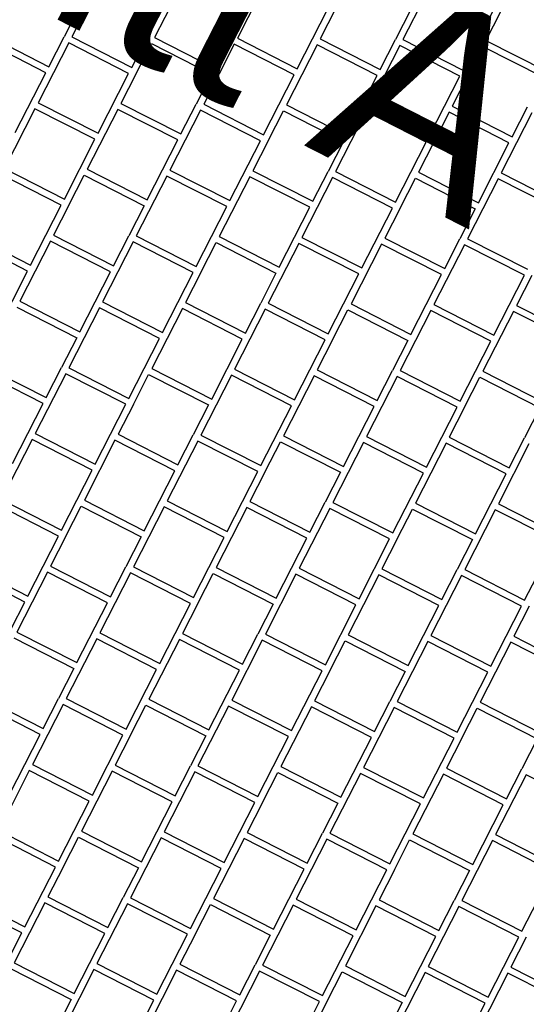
# Model space of a CAD drawing. Header units: millimetres. Extents: x 91549 to 157794, y 81579 to 142563.
# Tile 96 of 112: x 129271 to 130031, y 122749 to 124227. Entities that reach past the tile are written whole.
import ezdxf

# ---------------------------------------------------------------- set-up
doc = ezdxf.new("R2010")
doc.units = ezdxf.units.MM
doc.header["$LTSCALE"] = 0.5
doc.header["$MEASUREMENT"] = 0
doc.linetypes.add('PLINE', pattern=[0])
for name, color, linetype in [('761- Veger (kjøreveger_ sykkel- og gangveier mv) (Skravur)(Nye konstruksjoner)', 7, 'Continuous'), ('761- Veger (kjøreveger_ sykkel- og gangveier mv)(Nye konstruksjoner)', 7, 'Continuous'), ('852- Snittmarkør', 7, 'Continuous')]:
    doc.layers.add(name, color=color, linetype=linetype)
doc.styles.add('GENERATED_STYLE_1', font='arial.ttf')

# ---------------------------------------------------------------- blocks, each defined once
blk = doc.blocks.new('*X32', base_point=(-1071196.2, -15782375.2))
at = {"layer": '761- Veger (kjøreveger_ sykkel- og gangveier mv) (Skravur)(Nye konstruksjoner)', "linetype": 'PLINE'}
for p, q in [((129395.3, 124291.3), (129349.4, 124201.3)), ((129519.5, 124290.2), (129473.6, 124200.2)), ((129643.7, 124289.1), (129597.8, 124199.2)), ((129892.2, 124287), (129846.2, 124197.1)), ((130016.4, 124285.9), (129970.4, 124196)), ((129361.1, 124246.4), (129338.1, 124201.4)), ((129439.3, 124155.4), (129485.3, 124245.3)), ((129563.5, 124154.3), (129609.5, 124244.3)), ((129687.7, 124153.2), (129733.7, 124243.2)), ((129745, 124243.1), (129722, 124198.1)), ((129857.9, 124242.1), (129834.9, 124197.1)), ((129936.2, 124151.1), (129982.1, 124241.1)), ((129225.2, 124202.4), (129315.1, 124156.4)), ((129315.1, 124156.4), (129338.1, 124201.4)), ((129349.4, 124201.3), (129439.3, 124155.4)), ((129473.6, 124200.2), (129563.5, 124154.3)), ((129597.8, 124199.2), (129687.7, 124153.2)), ((129722, 124198.1), (129811.9, 124152.2)), ((129310.5, 124147.4), (129220.6, 124193.4)), ((129344.8, 124192.3), (129298.8, 124102.4)), ((129434.7, 124146.4), (129344.8, 124192.3)), ((129446, 124146.3), (129469, 124191.3)), ((129469, 124191.3), (129558.9, 124145.3)), ((129593.2, 124190.2), (129547.3, 124100.2)), ((129683.1, 124144.2), (129593.2, 124190.2)), ((129717.4, 124189.1), (129671.5, 124099.2)), ((129807.4, 124143.2), (129717.4, 124189.1)), ((129841.6, 124188.1), (129795.7, 124098.1)), ((129811.9, 124152.2), (129834.9, 124197.1)), ((129931.6, 124142.1), (129841.6, 124188.1)), ((129846.2, 124197.1), (129936.2, 124151.1)), ((129942.9, 124142), (129965.8, 124187)), ((129965.8, 124187), (130055.8, 124141.1)), ((129970.4, 124196), (130060.4, 124150)), ((129264.6, 124057.5), (129310.5, 124147.4)), ((129388.8, 124056.4), (129434.7, 124146.4)), ((129446, 124146.3), (129423, 124101.3)), ((129558.9, 124145.3), (129536, 124100.3)), ((129637.2, 124054.3), (129683.1, 124144.2)), ((129761.4, 124053.2), (129807.4, 124143.2)), ((129885.6, 124052.2), (129931.6, 124142.1)), ((129942.9, 124142), (129919.9, 124097)), ((129298.8, 124102.4), (129388.8, 124056.4)), ((129423, 124101.3), (129513, 124055.4)), ((129513, 124055.4), (129536, 124100.3)), ((129547.3, 124100.2), (129637.2, 124054.3)), ((129671.5, 124099.2), (129761.4, 124053.2)), ((129795.7, 124098.1), (129885.6, 124052.2)), ((129919.9, 124097), (130009.8, 124051.1)), ((130009.8, 124051.1), (130032.8, 124096.1)), ((129294.2, 124093.4), (129248.3, 124003.4)), ((129384.2, 124047.4), (129294.2, 124093.4)), ((129418.5, 124092.3), (129372.5, 124002.4)), ((129508.4, 124046.4), (129418.5, 124092.3)), ((129542.7, 124091.2), (129496.7, 124001.3)), ((129632.6, 124045.3), (129542.7, 124091.2)), ((129643.9, 124045.2), (129666.9, 124090.2)), ((129666.9, 124090.2), (129756.8, 124044.2)), ((129791.1, 124089.1), (129745.1, 123999.2)), ((129881, 124043.2), (129791.1, 124089.1)), ((129915.3, 124088.1), (129869.3, 123998.1)), ((130005.2, 124042.1), (129915.3, 124088.1)), ((130039.5, 124087), (129993.6, 123997)), ((129338.3, 123957.5), (129384.2, 124047.4)), ((129462.5, 123956.4), (129508.4, 124046.4)), ((129586.7, 123955.4), (129632.6, 124045.3)), ((129643.9, 124045.2), (129620.9, 124000.2)), ((129756.8, 124044.2), (129733.8, 123999.3)), ((129835.1, 123953.2), (129881, 124043.2)), ((129959.3, 123952.2), (130005.2, 124042.1)), ((129333.7, 123948.5), (129243.7, 123994.4)), ((129248.3, 124003.4), (129338.3, 123957.5)), ((129344.9, 123948.4), (129367.9, 123993.4)), ((129367.9, 123993.4), (129457.9, 123947.4)), ((129372.5, 124002.4), (129462.5, 123956.4)), ((129492.1, 123992.3), (129446.2, 123902.4)), ((129582.1, 123946.4), (129492.1, 123992.3)), ((129496.7, 124001.3), (129586.7, 123955.4)), ((129616.3, 123991.2), (129570.4, 123901.3)), ((129706.3, 123945.3), (129616.3, 123991.2)), ((129620.9, 124000.2), (129710.9, 123954.3)), ((129710.9, 123954.3), (129733.8, 123999.3)), ((129745.1, 123999.2), (129835.1, 123953.2)), ((129869.3, 123998.1), (129959.3, 123952.2)), ((129993.6, 123997), (130083.5, 123951.1)), ((129740.5, 123990.2), (129694.6, 123900.2)), ((129830.5, 123944.2), (129740.5, 123990.2)), ((129841.8, 123944.1), (129864.8, 123989.1)), ((129864.8, 123989.1), (129954.7, 123943.2)), ((129989, 123988), (129943, 123898.1)), ((130078.9, 123942.1), (129989, 123988)), ((129287.7, 123858.5), (129333.7, 123948.5)), ((129344.9, 123948.4), (129322, 123903.4)), ((129457.9, 123947.4), (129434.9, 123902.5)), ((129536.1, 123856.4), (129582.1, 123946.4)), ((129660.3, 123855.4), (129706.3, 123945.3)), ((129784.6, 123854.3), (129830.5, 123944.2)), ((129841.8, 123944.1), (129818.8, 123899.2)), ((129954.7, 123943.2), (129931.7, 123898.2)), ((129197.8, 123904.5), (129287.7, 123858.5)), ((129322, 123903.4), (129411.9, 123857.5)), ((129411.9, 123857.5), (129434.9, 123902.5)), ((129446.2, 123902.4), (129536.1, 123856.4)), ((129283.1, 123849.6), (129193.2, 123895.5)), ((129317.4, 123894.4), (129271.4, 123804.5)), ((129407.3, 123848.5), (129317.4, 123894.4)), ((129441.6, 123893.4), (129395.7, 123803.4)), ((129531.5, 123847.4), (129441.6, 123893.4)), ((129542.8, 123847.3), (129565.8, 123892.3)), ((129565.8, 123892.3), (129655.7, 123846.4)), ((129570.4, 123901.3), (129660.3, 123855.4)), ((129690, 123891.2), (129644.1, 123801.3)), ((129780, 123845.3), (129690, 123891.2)), ((129694.6, 123900.2), (129784.6, 123854.3)), ((129814.2, 123890.2), (129768.3, 123800.2)), ((129904.2, 123844.2), (129814.2, 123890.2)), ((129818.8, 123899.2), (129908.8, 123853.2)), ((129938.4, 123889.1), (129892.5, 123799.2)), ((129908.8, 123853.2), (129931.7, 123898.2)), ((130028.4, 123843.2), (129938.4, 123889.1)), ((129943, 123898.1), (130033, 123852.2)), ((129237.2, 123759.6), (129283.1, 123849.6)), ((129361.4, 123758.5), (129407.3, 123848.5)), ((129485.6, 123757.5), (129531.5, 123847.4)), ((129542.8, 123847.3), (129519.9, 123802.4)), ((129655.7, 123846.4), (129632.8, 123801.4)), ((129734, 123755.3), (129780, 123845.3)), ((129858.2, 123754.3), (129904.2, 123844.2)), ((129982.4, 123753.2), (130028.4, 123843.2)), ((130039.7, 123843.1), (130016.7, 123798.1)), ((129271.4, 123804.5), (129361.4, 123758.5)), ((129395.7, 123803.4), (129485.6, 123757.5)), ((129519.9, 123802.4), (129609.8, 123756.4)), ((129609.8, 123756.4), (129632.8, 123801.4)), ((129644.1, 123801.3), (129734, 123755.3)), ((129768.3, 123800.2), (129858.2, 123754.3)), ((129892.5, 123799.2), (129982.4, 123753.2)), ((130016.7, 123798.1), (130106.6, 123752.2)), ((129266.8, 123795.5), (129356.8, 123749.5)), ((129391.1, 123794.4), (129345.1, 123704.5)), ((129481, 123748.5), (129391.1, 123794.4)), ((129515.3, 123793.4), (129469.3, 123703.4)), ((129605.2, 123747.4), (129515.3, 123793.4)), ((129639.5, 123792.3), (129593.5, 123702.3)), ((129729.4, 123746.4), (129639.5, 123792.3)), ((129740.7, 123746.3), (129763.7, 123791.2)), ((129763.7, 123791.2), (129853.6, 123745.3)), ((129887.9, 123790.2), (129842, 123700.2)), ((129977.8, 123744.2), (129887.9, 123790.2)), ((130012.1, 123789.1), (129966.2, 123699.2)), ((130102, 123743.2), (130012.1, 123789.1)), ((129356.8, 123749.5), (129333.8, 123704.6)), ((129435.1, 123658.5), (129481, 123748.5)), ((129559.3, 123657.5), (129605.2, 123747.4)), ((129683.5, 123656.4), (129729.4, 123746.4)), ((129740.7, 123746.3), (129717.7, 123701.3)), ((129853.6, 123745.3), (129830.7, 123700.3)), ((129931.9, 123654.3), (129977.8, 123744.2)), ((129306.3, 123650.6), (129216.3, 123696.5)), ((129220.9, 123705.5), (129310.9, 123659.6)), ((129340.5, 123695.5), (129294.6, 123605.5)), ((129310.9, 123659.6), (129333.8, 123704.6)), ((129430.5, 123649.5), (129340.5, 123695.5)), ((129345.1, 123704.5), (129435.1, 123658.5)), ((129469.3, 123703.4), (129559.3, 123657.5)), ((129593.5, 123702.3), (129683.5, 123656.4)), ((129717.7, 123701.3), (129807.7, 123655.3)), ((129807.7, 123655.3), (129830.7, 123700.3)), ((129842, 123700.2), (129931.9, 123654.3)), ((129966.2, 123699.2), (130056.1, 123653.2)), ((129441.8, 123649.4), (129464.7, 123694.4)), ((129464.7, 123694.4), (129554.7, 123648.5)), ((129588.9, 123693.4), (129543, 123603.4)), ((129678.9, 123647.4), (129588.9, 123693.4)), ((129713.1, 123692.3), (129667.2, 123602.3)), ((129803.1, 123646.3), (129713.1, 123692.3)), ((129837.4, 123691.2), (129791.4, 123601.3)), ((129927.3, 123645.3), (129837.4, 123691.2)), ((129938.6, 123645.2), (129961.6, 123690.2)), ((129961.6, 123690.2), (130051.5, 123644.2)), ((129260.3, 123560.7), (129306.3, 123650.6)), ((129384.5, 123559.6), (129430.5, 123649.5)), ((129441.8, 123649.4), (129418.8, 123604.5)), ((129554.7, 123648.5), (129531.7, 123603.5)), ((129632.9, 123557.5), (129678.9, 123647.4)), ((129757.2, 123556.4), (129803.1, 123646.3)), ((129881.4, 123555.3), (129927.3, 123645.3)), ((129938.6, 123645.2), (129915.6, 123600.2)), ((130051.5, 123644.2), (130028.5, 123599.2)), ((129290, 123596.5), (129244, 123506.6)), ((129379.9, 123550.6), (129290, 123596.5)), ((129294.6, 123605.5), (129384.5, 123559.6)), ((129414.2, 123595.5), (129368.3, 123505.5)), ((129504.1, 123549.5), (129414.2, 123595.5)), ((129418.8, 123604.5), (129508.7, 123558.5)), ((129538.4, 123594.4), (129492.5, 123504.5)), ((129508.7, 123558.5), (129531.7, 123603.5)), ((129628.3, 123548.5), (129538.4, 123594.4)), ((129543, 123603.4), (129632.9, 123557.5)), ((129639.6, 123548.4), (129662.6, 123593.3)), ((129662.6, 123593.3), (129752.6, 123547.4)), ((129667.2, 123602.3), (129757.2, 123556.4)), ((129786.8, 123592.3), (129740.9, 123502.3)), ((129876.8, 123546.3), (129786.8, 123592.3)), ((129791.4, 123601.3), (129881.4, 123555.3)), ((129911, 123591.2), (129865.1, 123501.3)), ((130001, 123545.3), (129911, 123591.2)), ((129915.6, 123600.2), (130005.6, 123554.3)), ((130005.6, 123554.3), (130028.5, 123599.2)), ((130035.2, 123590.2), (129989.3, 123500.2)), ((129334, 123460.7), (129379.9, 123550.6)), ((129458.2, 123459.6), (129504.1, 123549.5)), ((129582.4, 123458.5), (129628.3, 123548.5)), ((129639.6, 123548.4), (129616.7, 123503.4)), ((129752.6, 123547.4), (129729.6, 123502.4)), ((129830.8, 123456.4), (129876.8, 123546.3)), ((129955, 123455.3), (130001, 123545.3)), ((129244, 123506.6), (129334, 123460.7)), ((129368.3, 123505.5), (129458.2, 123459.6)), ((129492.5, 123504.5), (129582.4, 123458.5)), ((129616.7, 123503.4), (129706.6, 123457.5)), ((129706.6, 123457.5), (129729.6, 123502.4)), ((129329.4, 123451.7), (129239.4, 123497.6)), ((129340.7, 123451.6), (129363.7, 123496.5)), ((129363.7, 123496.5), (129453.6, 123450.6)), ((129487.9, 123495.5), (129441.9, 123405.5)), ((129577.8, 123449.5), (129487.9, 123495.5)), ((129612.1, 123494.4), (129566.1, 123404.5)), ((129702, 123448.5), (129612.1, 123494.4)), ((129736.3, 123493.3), (129690.3, 123403.4)), ((129826.2, 123447.4), (129736.3, 123493.3)), ((129740.9, 123502.3), (129830.8, 123456.4)), ((129837.5, 123447.3), (129860.5, 123492.3)), ((129860.5, 123492.3), (129950.4, 123446.3)), ((129865.1, 123501.3), (129955, 123455.3)), ((129984.7, 123491.2), (129938.8, 123401.3)), ((130074.7, 123445.3), (129984.7, 123491.2)), ((129989.3, 123500.2), (130079.2, 123454.3)), ((129283.5, 123361.7), (129329.4, 123451.7)), ((129340.7, 123451.6), (129317.7, 123406.6)), ((129453.6, 123450.6), (129430.6, 123405.6)), ((129531.9, 123359.6), (129577.8, 123449.5)), ((129656.1, 123358.5), (129702, 123448.5)), ((129780.3, 123357.5), (129826.2, 123447.4)), ((129837.5, 123447.3), (129814.6, 123402.3)), ((129950.4, 123446.3), (129927.5, 123401.4)), ((130028.7, 123355.3), (130074.7, 123445.3)), ((129193.5, 123407.7), (129283.5, 123361.7)), ((129317.7, 123406.6), (129407.7, 123360.6)), ((129407.7, 123360.6), (129430.6, 123405.6)), ((129441.9, 123405.5), (129531.9, 123359.6)), ((129566.1, 123404.5), (129656.1, 123358.5)), ((129690.3, 123403.4), (129780.3, 123357.5)), ((129814.6, 123402.3), (129904.5, 123356.4)), ((129904.5, 123356.4), (129927.5, 123401.4)), ((129938.8, 123401.3), (130028.7, 123355.3)), ((129278.9, 123352.7), (129188.9, 123398.7)), ((129313.1, 123397.6), (129267.2, 123307.6)), ((129403.1, 123351.7), (129313.1, 123397.6)), ((129437.3, 123396.5), (129391.4, 123306.6)), ((129527.3, 123350.6), (129437.3, 123396.5)), ((129538.6, 123350.5), (129561.5, 123395.5)), ((129561.5, 123395.5), (129651.5, 123349.5)), ((129685.7, 123394.4), (129639.8, 123304.5)), ((129775.7, 123348.5), (129685.7, 123394.4)), ((129810, 123393.3), (129764, 123303.4)), ((129899.9, 123347.4), (129810, 123393.3)), ((129934.2, 123392.3), (129888.2, 123302.3)), ((130024.1, 123346.3), (129934.2, 123392.3)), ((129232.9, 123262.8), (129278.9, 123352.7)), ((129357.1, 123261.7), (129403.1, 123351.7)), ((129481.3, 123260.6), (129527.3, 123350.6)), ((129538.6, 123350.5), (129515.6, 123305.5)), ((129651.5, 123349.5), (129628.5, 123304.5)), ((129729.8, 123258.5), (129775.7, 123348.5)), ((129854, 123257.4), (129899.9, 123347.4)), ((129978.2, 123256.4), (130024.1, 123346.3)), ((130035.4, 123346.2), (130012.4, 123301.3)), ((129262.6, 123298.7), (129352.5, 123252.7)), ((129267.2, 123307.6), (129357.1, 123261.7)), ((129386.8, 123297.6), (129340.9, 123207.6)), ((129476.7, 123251.6), (129386.8, 123297.6)), ((129391.4, 123306.6), (129481.3, 123260.6)), ((129511, 123296.5), (129465.1, 123206.6)), ((129601, 123250.6), (129511, 123296.5)), ((129515.6, 123305.5), (129605.5, 123259.6)), ((129635.2, 123295.5), (129589.3, 123205.5)), ((129605.5, 123259.6), (129628.5, 123304.5)), ((129725.2, 123249.5), (129635.2, 123295.5)), ((129639.8, 123304.5), (129729.8, 123258.5)), ((129764, 123303.4), (129854, 123257.4)), ((129888.2, 123302.3), (129978.2, 123256.4)), ((130012.4, 123301.3), (130102.4, 123255.3)), ((129736.5, 123249.4), (129759.4, 123294.4)), ((129759.4, 123294.4), (129849.4, 123248.5)), ((129883.6, 123293.3), (129837.7, 123203.4)), ((129973.6, 123247.4), (129883.6, 123293.3)), ((130007.8, 123292.3), (129961.9, 123202.3)), ((130097.8, 123246.3), (130007.8, 123292.3)), ((129352.5, 123252.7), (129329.6, 123207.7)), ((129430.8, 123161.7), (129476.7, 123251.6)), ((129555, 123160.6), (129601, 123250.6)), ((129679.2, 123159.6), (129725.2, 123249.5)), ((129736.5, 123249.4), (129713.5, 123204.4)), ((129849.4, 123248.5), (129826.4, 123203.5)), ((129927.6, 123157.4), (129973.6, 123247.4)), ((129216.6, 123208.7), (129306.6, 123162.8)), ((129306.6, 123162.8), (129329.6, 123207.7)), ((129340.9, 123207.6), (129430.8, 123161.7)), ((129302, 123153.8), (129212.1, 123199.7)), ((129336.3, 123198.6), (129290.3, 123108.7)), ((129426.2, 123152.7), (129336.3, 123198.6)), ((129437.5, 123152.6), (129460.5, 123197.6)), ((129460.5, 123197.6), (129550.4, 123151.6)), ((129465.1, 123206.6), (129555, 123160.6)), ((129584.7, 123196.5), (129538.7, 123106.6)), ((129674.6, 123150.6), (129584.7, 123196.5)), ((129589.3, 123205.5), (129679.2, 123159.6)), ((129708.9, 123195.5), (129662.9, 123105.5)), ((129798.8, 123149.5), (129708.9, 123195.5)), ((129713.5, 123204.4), (129803.4, 123158.5)), ((129833.1, 123194.4), (129787.2, 123104.4)), ((129803.4, 123158.5), (129826.4, 123203.5)), ((129923, 123148.4), (129833.1, 123194.4)), ((129837.7, 123203.4), (129927.6, 123157.4)), ((129934.3, 123148.3), (129957.3, 123193.3)), ((129957.3, 123193.3), (130047.3, 123147.4)), ((129961.9, 123202.3), (130051.8, 123156.4)), ((129256.1, 123063.8), (129302, 123153.8)), ((129380.3, 123062.8), (129426.2, 123152.7)), ((129437.5, 123152.6), (129414.5, 123107.6)), ((129550.4, 123151.6), (129527.4, 123106.7)), ((129628.7, 123060.6), (129674.6, 123150.6)), ((129752.9, 123059.6), (129798.8, 123149.5)), ((129877.1, 123058.5), (129923, 123148.4)), ((129934.3, 123148.3), (129911.4, 123103.4)), ((130047.3, 123147.4), (130024.3, 123102.4)), ((129290.3, 123108.7), (129380.3, 123062.8)), ((129414.5, 123107.6), (129504.5, 123061.7)), ((129504.5, 123061.7), (129527.4, 123106.7)), ((129538.7, 123106.6), (129628.7, 123060.6)), ((129662.9, 123105.5), (129752.9, 123059.6)), ((129787.2, 123104.4), (129877.1, 123058.5)), ((129911.4, 123103.4), (130001.3, 123057.4)), ((129285.7, 123099.7), (129239.8, 123009.8)), ((129375.7, 123053.8), (129285.7, 123099.7)), ((129409.9, 123098.6), (129364, 123008.7)), ((129499.9, 123052.7), (129409.9, 123098.6)), ((129534.1, 123097.6), (129488.2, 123007.6)), ((129624.1, 123051.6), (129534.1, 123097.6)), ((129635.4, 123051.5), (129658.4, 123096.5)), ((129658.4, 123096.5), (129748.3, 123050.6)), ((129782.6, 123095.4), (129736.6, 123005.5)), ((129872.5, 123049.5), (129782.6, 123095.4)), ((129906.8, 123094.4), (129860.8, 123004.4)), ((129996.7, 123048.4), (129906.8, 123094.4)), ((130031, 123093.3), (129985, 123003.4)), ((130001.3, 123057.4), (130024.3, 123102.4)), ((130120.9, 123047.4), (130031, 123093.3)), ((129329.7, 122963.8), (129375.7, 123053.8)), ((129453.9, 122962.8), (129499.9, 123052.7)), ((129578.1, 122961.7), (129624.1, 123051.6)), ((129635.4, 123051.5), (129612.4, 123006.6)), ((129748.3, 123050.6), (129725.3, 123005.6)), ((129826.6, 122959.6), (129872.5, 123049.5)), ((129950.8, 122958.5), (129996.7, 123048.4)), ((129325.1, 122954.8), (129235.2, 123000.8)), ((129239.8, 123009.8), (129329.7, 122963.8)), ((129364, 123008.7), (129453.9, 122962.8)), ((129488.2, 123007.6), (129578.1, 122961.7)), ((129612.4, 123006.6), (129702.4, 122960.6)), ((129702.4, 122960.6), (129725.3, 123005.6)), ((129736.6, 123005.5), (129826.6, 122959.6)), ((129860.8, 123004.4), (129950.8, 122958.5)), ((129985, 123003.4), (130075, 122957.4)), ((129336.4, 122954.7), (129359.4, 122999.7)), ((129359.4, 122999.7), (129449.3, 122953.8)), ((129483.6, 122998.6), (129437.7, 122908.7)), ((129573.6, 122952.7), (129483.6, 122998.6)), ((129607.8, 122997.6), (129561.9, 122907.6)), ((129697.8, 122951.6), (129607.8, 122997.6)), ((129732, 122996.5), (129686.1, 122906.6)), ((129822, 122950.6), (129732, 122996.5)), ((129833.3, 122950.5), (129856.2, 122995.4)), ((129856.2, 122995.4), (129946.2, 122949.5)), ((129980.4, 122994.4), (129934.5, 122904.4)), ((130070.4, 122948.4), (129980.4, 122994.4)), ((129279.2, 122864.9), (129325.1, 122954.8)), ((129336.4, 122954.7), (129313.5, 122909.8)), ((129449.3, 122953.8), (129426.4, 122908.8)), ((129527.6, 122862.7), (129573.6, 122952.7)), ((129651.8, 122861.7), (129697.8, 122951.6)), ((129776, 122860.6), (129822, 122950.6)), ((129833.3, 122950.5), (129810.3, 122905.5)), ((129946.2, 122949.5), (129923.2, 122904.5)), ((130024.4, 122858.5), (130070.4, 122948.4)), ((129274.6, 122855.9), (129184.7, 122901.8)), ((129189.2, 122910.8), (129279.2, 122864.9)), ((129308.9, 122900.8), (129262.9, 122810.8)), ((129398.8, 122854.8), (129308.9, 122900.8)), ((129313.5, 122909.8), (129403.4, 122863.8)), ((129433.1, 122899.7), (129387.1, 122809.7)), ((129403.4, 122863.8), (129426.4, 122908.8)), ((129523, 122853.8), (129433.1, 122899.7)), ((129437.7, 122908.7), (129527.6, 122862.7)), ((129534.3, 122853.7), (129557.3, 122898.6)), ((129557.3, 122898.6), (129647.2, 122852.7)), ((129561.9, 122907.6), (129651.8, 122861.7)), ((129681.5, 122897.6), (129635.5, 122807.6)), ((129771.4, 122851.6), (129681.5, 122897.6)), ((129686.1, 122906.6), (129776, 122860.6)), ((129805.7, 122896.5), (129759.8, 122806.6)), ((129895.6, 122850.6), (129805.7, 122896.5)), ((129810.3, 122905.5), (129900.2, 122859.6)), ((129900.2, 122859.6), (129923.2, 122904.5)), ((129934.5, 122904.4), (130024.4, 122858.5)), ((129929.9, 122895.4), (129884, 122805.5)), ((130019.9, 122849.5), (129929.9, 122895.4)), ((129228.7, 122765.9), (129274.6, 122855.9)), ((129352.9, 122764.9), (129398.8, 122854.8)), ((129477.1, 122763.8), (129523, 122853.8)), ((129534.3, 122853.7), (129511.3, 122808.7)), ((129647.2, 122852.7), (129624.3, 122807.7)), ((129725.5, 122761.7), (129771.4, 122851.6)), ((129849.7, 122760.6), (129895.6, 122850.6)), ((129973.9, 122759.5), (130019.9, 122849.5)), ((130031.1, 122849.4), (130008.2, 122804.4)), ((129262.9, 122810.8), (129352.9, 122764.9)), ((129387.1, 122809.7), (129477.1, 122763.8)), ((129511.3, 122808.7), (129601.3, 122762.7)), ((129601.3, 122762.7), (129624.3, 122807.7)), ((129635.5, 122807.6), (129725.5, 122761.7)), ((129258.3, 122801.8), (129348.3, 122755.9)), ((129382.5, 122800.8), (129336.6, 122710.8)), ((129472.5, 122754.8), (129382.5, 122800.8)), ((129506.7, 122799.7), (129460.8, 122709.7)), ((129596.7, 122753.7), (129506.7, 122799.7)), ((129631, 122798.6), (129585, 122708.7)), ((129720.9, 122752.7), (129631, 122798.6)), ((129732.2, 122752.6), (129755.2, 122797.6)), ((129755.2, 122797.6), (129845.1, 122751.6)), ((129759.8, 122806.6), (129849.7, 122760.6)), ((129879.4, 122796.5), (129833.4, 122706.5)), ((129969.3, 122750.5), (129879.4, 122796.5)), ((129884, 122805.5), (129973.9, 122759.5)), ((130003.6, 122795.4), (129957.6, 122705.5)), ((130093.5, 122749.5), (130003.6, 122795.4)), ((130008.2, 122804.4), (130098.1, 122758.5)), ((129348.3, 122755.9), (129325.3, 122710.9)), ((129426.5, 122664.9), (129472.5, 122754.8)), ((129550.7, 122663.8), (129596.7, 122753.7)), ((129675, 122662.7), (129720.9, 122752.7)), ((129732.2, 122752.6), (129709.2, 122707.6)), ((129845.1, 122751.6), (129822.1, 122706.6)), ((129923.4, 122660.6), (129969.3, 122750.5))]:
    blk.add_line(p, q, dxfattribs=at)

msp = doc.modelspace()

# ---------------------------------------------------------------- block references
at = {"layer": '761- Veger (kjøreveger_ sykkel- og gangveier mv)(Nye konstruksjoner)', "linetype": 'PLINE'}
msp.add_blockref('*X32', (-1071196.2, -15782375.2), dxfattribs=at)

# ---------------------------------------------------------------- texts
at = {"layer": '852- Snittmarkør', "insert": (128844.7, 124469.2), "char_height": 300, "attachment_point": 7, "rotation": 332.9436, "style": 'GENERATED_STYLE_1'}
msp.add_mtext('\\A1;{\\pql;\\pt0;\\fArial|b0|i0|c0|p0;\\W1.000000;Snitt A}', dxfattribs=at)

doc.saveas('drawing.dxf')
